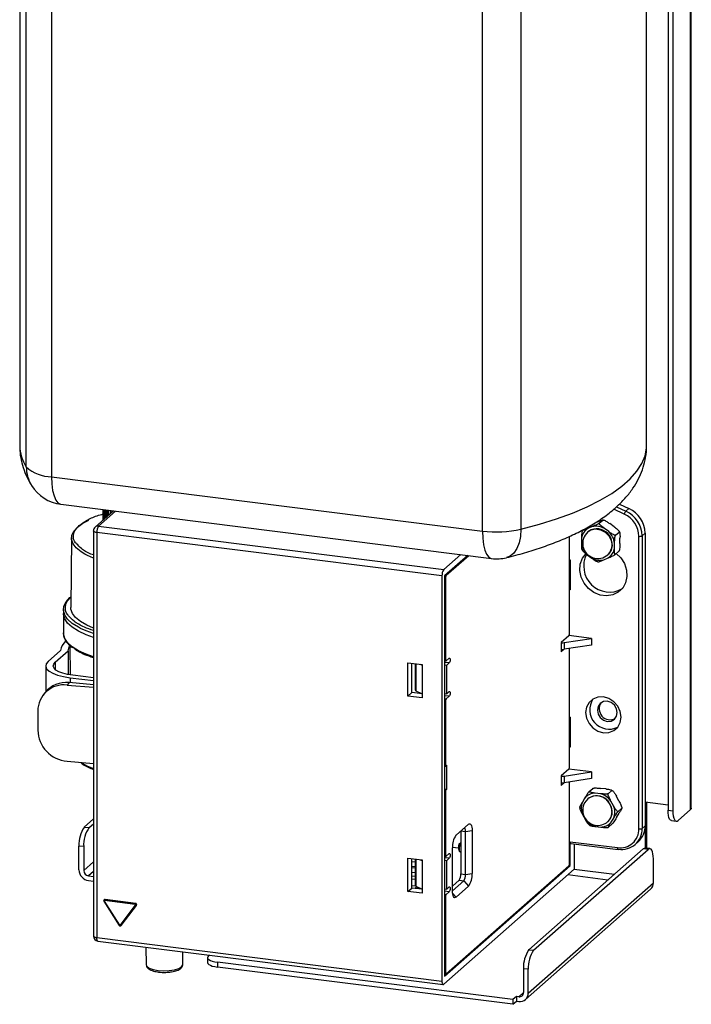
# Model space of a CAD drawing. Header units: millimetres. Extents: x 52 to 248, y 15 to 200.
# Tile 4 of 5: x 204 to 248, y 24 to 89. Entities that reach past the tile are written whole.
import ezdxf

# ---------------------------------------------------------------- set-up
doc = ezdxf.new("R2010")
doc.units = ezdxf.units.MM

msp = doc.modelspace()

# ---------------------------------------------------------------- linework, layer by layer
at = {"color": 7, "linetype": 'Continuous', "lineweight": 25}
for p, q in [((247.914, 36.429), (247.914, 143.909)), ((247.957, 36.508), (247.957, 143.988)), ((245.006, 60.422), (245.006, 143.389)), ((246.424, 141.967), (246.424, 36.372)), ((246.736, 141.927), (246.736, 36.333)), ((203.673, 139.42), (203.673, 60.422)), ((204.108, 59.016), (204.108, 137.087)), ((205.776, 136.506), (205.776, 58.366)), ((234.182, 54.787), (234.182, 132.927)), ((236.723, 132.978), (236.723, 54.907)), ((205.776, 58.366), (234.182, 54.787)), ((206.385, 56.551), (234.792, 52.973)), ((243.217, 56.566), (243.848, 56.275)), ((209.863, 56.113), (208.651, 55.045)), ((209.992, 56.097), (208.872, 55.109)), ((209.154, 56.203), (209.154, 55.488)), ((209.172, 56.2), (209.172, 55.503)), ((209.176, 56.2), (209.176, 55.507)), ((209.196, 56.197), (209.196, 55.525)), ((209.223, 56.194), (209.223, 55.549)), ((209.246, 56.191), (209.246, 55.569)), ((209.295, 56.185), (209.295, 55.612)), ((209.32, 56.182), (209.32, 55.634)), ((209.39, 56.173), (209.39, 55.696)), ((209.418, 56.169), (209.418, 55.72)), ((209.509, 56.158), (209.509, 55.801)), ((209.539, 56.154), (209.539, 55.827)), ((209.651, 56.14), (209.651, 55.926)), ((209.683, 56.136), (209.683, 55.955)), ((209.814, 56.119), (209.814, 56.07)), ((209.849, 56.115), (209.849, 56.101)), ((243.539, 55.903), (242.838, 56.227)), ((243.028, 56.384), (243.648, 56.098)), ((243.648, 56.098), (243.848, 56.275)), ((241.888, 55.304), (242.124, 55.512)), ((242.867, 55.062), (242.578, 55.274)), ((208.539, 54.795), (208.539, 28.082)), ((231.516, 51.823), (208.754, 54.691)), ((208.754, 54.691), (208.754, 27.978)), ((208.872, 55.109), (231.634, 52.241)), ((241.425, 55.077), (241.131, 54.95)), ((241.145, 54.735), (241.133, 54.724)), ((241.354, 54.867), (241.145, 54.735)), ((242.513, 54.751), (242.225, 54.962)), ((242.968, 54.513), (243.204, 54.721)), ((244.914, 54.65), (244.714, 54.473)), ((244.914, 54.65), (244.914, 35.355)), ((207.084, 54.33), (207.042, 49.741)), ((239.93, 48.087), (239.93, 54.441)), ((240.719, 54.311), (240.712, 53.972)), ((242.895, 53.658), (242.901, 53.997)), ((243.248, 53.97), (243.254, 54.309)), ((244.499, 35.146), (244.499, 54.441)), ((244.714, 54.473), (244.714, 35.178)), ((242.945, 53.246), (243.181, 53.454)), ((231.634, 52.241), (232.754, 53.229)), ((233.222, 53.17), (231.693, 51.822)), ((233.284, 53.162), (231.799, 51.852)), ((239.93, 52.896), (239.978, 52.89)), ((239.978, 52.89), (239.978, 50.91)), ((241.1, 53.219), (241.388, 53.007)), ((242.188, 52.892), (242.483, 53.019)), ((242.456, 53.224), (242.468, 53.235)), ((231.516, 51.823), (231.516, 25.11)), ((231.693, 51.822), (231.693, 25.423)), ((231.693, 51.649), (231.74, 51.643)), ((231.736, 51.86), (231.799, 51.852)), ((231.74, 51.643), (231.74, 46.332)), ((239.93, 51.177), (239.978, 51.171)), ((239.978, 50.91), (239.93, 50.916)), ((206.552, 49.608), (206.552, 49.357)), ((206.552, 49.357), (206.552, 48.069)), ((239.871, 47.878), (239.377, 47.442)), ((239.377, 47.442), (239.377, 46.813)), ((239.573, 47.429), (241.381, 47.701)), ((239.573, 47.429), (239.573, 46.989)), ((241.381, 47.701), (239.882, 47.89)), ((241.381, 47.701), (241.381, 47.261)), ((206.372, 46.918), (205.547, 46.19)), ((206.015, 46.131), (206.869, 46.884)), ((206.869, 46.884), (206.869, 45.321)), ((206.975, 47.235), (206.996, 45.298)), ((239.377, 46.813), (239.576, 46.989)), ((241.381, 47.261), (239.573, 46.989)), ((239.93, 39.288), (239.93, 47.042)), ((206.015, 46.131), (206.015, 45.66)), ((229.271, 43.903), (229.271, 46.103)), ((229.271, 46.103), (230.206, 45.985)), ((231.693, 46.338), (231.74, 46.332)), ((231.693, 46.229), (231.778, 46.219)), ((231.999, 46.089), (231.693, 46.128)), ((231.999, 46.404), (231.799, 46.227)), ((205.386, 45.895), (205.386, 44.184)), ((229.53, 44.132), (229.53, 46.071)), ((229.746, 46.043), (229.746, 44.306)), ((229.793, 46.037), (229.793, 44.256)), ((230.08, 46.001), (230.206, 45.94)), ((230.206, 45.985), (230.206, 43.785)), ((231.693, 45.962), (231.834, 45.944)), ((231.999, 46.089), (231.834, 45.944)), ((231.834, 44.058), (231.834, 45.944)), ((207.002, 45.116), (208.539, 44.922)), ((207.002, 45.116), (207.002, 44.788)), ((208.539, 45.101), (207.179, 45.272)), ((206.927, 44.795), (206.8, 44.633)), ((206.8, 44.633), (208.539, 44.481)), ((208.539, 44.654), (206.927, 44.795)), ((229.793, 44.256), (230.206, 44.054)), ((231.999, 44.204), (231.834, 44.058)), ((205.355, 44.146), (205.228, 43.985)), ((229.271, 43.903), (229.53, 44.132)), ((230.206, 43.785), (229.271, 43.903)), ((230.206, 44.047), (229.53, 44.132)), ((231.693, 44.076), (231.834, 44.058)), ((231.999, 43.889), (231.693, 43.928)), ((231.693, 43.726), (231.799, 43.713)), ((231.74, 43.504), (231.693, 43.51)), ((231.74, 43.504), (231.74, 39.355)), ((231.999, 43.889), (231.799, 43.713)), ((204.865, 42.917), (204.865, 41.66)), ((239.93, 42.525), (239.978, 42.519)), ((239.978, 42.519), (239.978, 40.539)), ((239.93, 40.807), (239.978, 40.801)), ((239.978, 40.539), (239.93, 40.545)), ((206.8, 39.605), (208.539, 39.453)), ((231.693, 39.361), (231.74, 39.355)), ((231.693, 39.296), (231.763, 39.287)), ((231.834, 39.344), (231.775, 39.292)), ((231.834, 37.773), (231.834, 39.344)), ((239.871, 39.079), (239.377, 38.642)), ((241.381, 38.901), (239.882, 39.09)), ((239.377, 38.642), (239.377, 38.014)), ((239.573, 38.629), (241.381, 38.901)), ((239.573, 38.629), (239.573, 38.189)), ((241.381, 38.461), (239.573, 38.189)), ((241.381, 38.901), (241.381, 38.461)), ((231.693, 37.791), (231.834, 37.773)), ((231.693, 37.731), (231.775, 37.721)), ((231.775, 37.721), (231.834, 37.773)), ((239.377, 38.014), (239.576, 38.19)), ((239.93, 32.908), (239.93, 38.243)), ((241.224, 37.611), (241.46, 37.819)), ((242.317, 37.779), (241.98, 37.818)), ((242.484, 37.466), (242.72, 37.674)), ((231.74, 37.595), (231.693, 37.601)), ((231.74, 37.595), (231.74, 33.447)), ((240.938, 37.183), (240.773, 36.908)), ((241.145, 37.136), (241.133, 37.125)), ((241.963, 37.467), (241.627, 37.506)), ((243.185, 36.982), (243.014, 37.296)), ((242.832, 36.67), (242.66, 36.984)), ((243.126, 36.292), (243.361, 36.5)), ((244.914, 36.926), (246.424, 36.736)), ((244.914, 36.926), (244.914, 33.883)), ((245.032, 33.868), (245.032, 36.911)), ((246.424, 36.372), (246.736, 36.333)), ((247.089, 35.702), (247.914, 36.429)), ((207.935, 35.27), (208.539, 35.802)), ((240.782, 36.101), (240.953, 35.787)), ((242.675, 35.588), (242.84, 35.863)), ((243.028, 35.9), (243.194, 36.175)), ((207.935, 35.27), (208.247, 35.23)), ((208.247, 35.23), (208.539, 35.487)), ((232.442, 34.726), (233.267, 35.454)), ((241.65, 35.304), (241.987, 35.265)), ((242.456, 35.625), (242.468, 35.636)), ((242.507, 35.264), (242.743, 35.471)), ((244.714, 35.178), (244.914, 35.355)), ((246.652, 35.692), (246.964, 35.652)), ((232.761, 35.008), (233.073, 34.969)), ((232.761, 35.008), (232.761, 32.18)), ((233.073, 34.969), (233.503, 35.033)), ((233.073, 32.14), (233.073, 34.969)), ((233.503, 35.033), (233.503, 32.205)), ((207.582, 32.444), (207.582, 34.015)), ((207.894, 33.976), (207.582, 34.015)), ((207.894, 33.976), (207.894, 32.404)), ((232.206, 31.062), (232.206, 33.89)), ((232.602, 33.879), (232.207, 33.929)), ((232.761, 34.225), (232.637, 34.115)), ((232.761, 34.159), (232.747, 34.147)), ((232.747, 34.147), (232.761, 34.145)), ((237.25, 27.181), (244.792, 33.833)), ((237.562, 27.142), (245.104, 33.794)), ((239.978, 32.73), (239.978, 34.301)), ((239.978, 34.301), (243.096, 33.908)), ((240.016, 34.188), (243.134, 33.795)), ((240.237, 34.16), (240.237, 32.487)), ((244.257, 34.124), (244.457, 34.301)), ((245.104, 33.794), (244.792, 33.833)), ((245.229, 33.843), (244.917, 33.883)), ((229.271, 31.018), (229.271, 33.218)), ((229.271, 33.218), (230.206, 33.1)), ((229.53, 31.247), (229.53, 33.185)), ((229.746, 33.158), (229.746, 31.421)), ((229.793, 33.152), (229.793, 31.371)), ((230.08, 33.116), (230.206, 33.055)), ((231.693, 33.453), (231.74, 33.447)), ((231.693, 33.344), (231.778, 33.334)), ((231.999, 33.204), (231.693, 33.243)), ((231.999, 33.519), (231.799, 33.342)), ((231.999, 33.204), (231.834, 33.059)), ((232.692, 33.643), (232.698, 33.638)), ((232.714, 33.631), (232.761, 33.625)), ((245.458, 31.592), (245.458, 33.163)), ((207.894, 32.404), (208.539, 32.973)), ((229.53, 32.998), (229.746, 32.971)), ((229.53, 32.684), (229.746, 32.656)), ((229.746, 32.559), (229.53, 32.586)), ((230.206, 33.1), (230.206, 30.9)), ((231.634, 24.9), (240.237, 32.487)), ((231.693, 33.077), (231.834, 33.059)), ((231.693, 25.423), (239.978, 32.73)), ((231.799, 25.579), (239.871, 32.699)), ((231.834, 31.173), (231.834, 33.059)), ((239.898, 32.74), (239.978, 32.73)), ((240.237, 32.487), (242.887, 32.153)), ((208.539, 32.345), (208.205, 32.051)), ((208.205, 32.051), (208.539, 32.009)), ((229.53, 32.289), (229.746, 32.262)), ((229.53, 32.052), (229.746, 32.024)), ((229.746, 31.808), (229.53, 31.835)), ((232.761, 32.18), (233.073, 32.14)), ((233.073, 32.14), (233.503, 32.205)), ((242.457, 31.774), (239.807, 32.108)), ((208.205, 31.737), (208.539, 31.695)), ((229.271, 31.018), (229.53, 31.247)), ((229.53, 31.418), (229.765, 31.389)), ((230.206, 31.162), (229.53, 31.247)), ((229.852, 31.342), (229.717, 31.223)), ((229.793, 31.371), (230.206, 31.169)), ((229.887, 31.325), (229.887, 31.202)), ((231.693, 31.191), (231.834, 31.173)), ((231.999, 31.319), (231.834, 31.173)), ((232.643, 31.761), (232.206, 31.376)), ((232.206, 31.062), (232.955, 31.722)), ((232.213, 31.382), (232.206, 31.383)), ((233.267, 31.369), (232.442, 30.641)), ((232.643, 31.761), (232.955, 31.722)), ((232.955, 31.722), (233.267, 31.369)), ((237.025, 23.895), (245.275, 31.17)), ((237.208, 24.316), (245.458, 31.592)), ((230.206, 30.9), (229.271, 31.018)), ((231.999, 31.004), (231.693, 31.043)), ((231.693, 30.841), (231.799, 30.828)), ((231.74, 30.619), (231.693, 30.625)), ((231.74, 30.619), (231.74, 25.685)), ((231.999, 31.004), (231.799, 30.828)), ((232.442, 30.641), (232.215, 30.898)), ((209.22, 30.37), (210.236, 28.78)), ((209.253, 30.473), (209.23, 30.453)), ((209.237, 30.377), (210.252, 28.788)), ((211.293, 30.168), (209.262, 30.424)), ((209.274, 30.465), (209.298, 30.486)), ((209.274, 30.465), (211.305, 30.21)), ((211.329, 30.23), (209.298, 30.486)), ((210.303, 28.781), (211.319, 30.115)), ((211.356, 30.104), (210.341, 28.77)), ((210.364, 28.791), (211.38, 30.125)), ((211.305, 30.21), (211.329, 30.23)), ((211.356, 30.104), (211.38, 30.125)), ((210.341, 28.77), (210.333, 28.763)), ((210.334, 28.763), (210.357, 28.784)), ((210.341, 28.77), (210.364, 28.791)), ((210.357, 28.784), (210.364, 28.791)), ((208.754, 27.978), (231.516, 25.11)), ((208.83, 27.751), (231.592, 24.883)), ((211.992, 27.353), (212.013, 26.19)), ((214.424, 26.19), (214.44, 27.044)), ((216.059, 26.659), (216.059, 26.345)), ((216.178, 26.825), (216.123, 26.777)), ((237.25, 27.181), (237.562, 27.142)), ((236.193, 23.892), (216.705, 26.347)), ((216.705, 26.347), (216.705, 26.033)), ((236.193, 23.578), (216.705, 26.033)), ((231.693, 25.691), (231.74, 25.685)), ((231.693, 25.582), (231.778, 25.571)), ((237.208, 25.887), (236.896, 25.927)), ((236.896, 25.927), (236.896, 24.355)), ((237.208, 24.316), (237.208, 25.887)), ((236.429, 24.1), (236.193, 23.892)), ((236.429, 24.1), (236.429, 23.786)), ((236.585, 24.08), (236.429, 24.1)), ((236.585, 24.08), (236.896, 24.355)), ((236.193, 23.892), (236.193, 23.578)), ((236.193, 23.578), (236.429, 23.786)), ((236.429, 23.786), (236.585, 23.766))]:
    msp.add_line(p, q, dxfattribs=at)
at = {"color": 7, "linetype": 'Continuous', "lineweight": 25, "flags": 128}
for points in [[(236.723, 54.907), (237.937, 55.234), (239.074, 55.591), (240.126, 55.976), (241.088, 56.386), (241.955, 56.819), (242.721, 57.273), (243.382, 57.745), (243.934, 58.231), (244.374, 58.731), (244.7, 59.24), (244.909, 59.756), (245.002, 60.276), (245.006, 60.422)], [(205.776, 58.366), (205.794, 57.891), (205.847, 57.467), (205.935, 57.109), (206.052, 56.831), (206.195, 56.645), (206.358, 56.556), (206.385, 56.551)], [(207.963, 53.269), (207.717, 53.419), (207.399, 53.677), (207.189, 53.947), (207.091, 54.225), (207.108, 54.504), (207.238, 54.779), (207.48, 55.047), (207.829, 55.3), (208.228, 55.513)], [(208.754, 54.691), (208.696, 54.7), (208.644, 54.714), (208.601, 54.73), (208.568, 54.749), (208.547, 54.769), (208.539, 54.791), (208.539, 54.795)], [(234.182, 54.787), (234.201, 54.312), (234.254, 53.888), (234.341, 53.53), (234.459, 53.253), (234.601, 53.066), (234.764, 52.977), (234.792, 52.973)], [(236.723, 54.907), (236.692, 54.43), (236.601, 53.999), (236.454, 53.63), (236.255, 53.337), (236.013, 53.132), (235.771, 53.031)], [(241.133, 54.724), (241.342, 54.856), (241.649, 54.924), (241.974, 54.877), (242.277, 54.721), (242.522, 54.476), (242.679, 54.169), (242.73, 53.839), (242.668, 53.526), (242.501, 53.266), (242.456, 53.224)], [(208.539, 53.002), (208.138, 53.178), (207.963, 53.269)], [(243.012, 53.305), (243.306, 53.018), (243.548, 52.638), (243.688, 52.217), (243.715, 51.788), (243.628, 51.381), (243.432, 51.027), (243.142, 50.752), (242.78, 50.577), (242.372, 50.513), (241.948, 50.566), (241.54, 50.733), (241.178, 51), (240.889, 51.348), (240.693, 51.751), (240.605, 52.179), (240.632, 52.602), (240.772, 52.987), (241.015, 53.307), (241.034, 53.325)], [(207.69, 48.367), (207.552, 48.438), (207.142, 48.694), (206.836, 48.966), (206.64, 49.25), (206.555, 49.539), (206.585, 49.829), (206.728, 50.116), (206.983, 50.394), (207.048, 50.45)], [(208.539, 47.774), (208.059, 47.95), (207.552, 48.186), (207.142, 48.443), (206.836, 48.715), (206.64, 48.998), (206.555, 49.287), (206.552, 49.357)], [(208.539, 47.774), (208.059, 47.95), (207.552, 48.186), (207.142, 48.443), (206.836, 48.715), (206.64, 48.998), (206.555, 49.287), (206.552, 49.357)], [(208.539, 48.39), (208.102, 48.58), (207.679, 48.823), (207.358, 49.083), (207.147, 49.355), (207.049, 49.635), (207.042, 49.741)], [(208.539, 46.486), (208.059, 46.661), (207.552, 46.898), (207.142, 47.154), (206.836, 47.426), (206.64, 47.71), (206.555, 47.999), (206.552, 48.069)], [(208.539, 48.026), (208.059, 48.201), (207.69, 48.367)], [(206.869, 46.884), (206.906, 47.061), (206.963, 47.194)], [(205.547, 46.19), (205.42, 46.032), (205.387, 45.869), (205.451, 45.707), (205.607, 45.553), (205.852, 45.411), (206.174, 45.288), (206.563, 45.188), (207.002, 45.116)], [(207.179, 45.272), (206.827, 45.33), (206.517, 45.41), (206.259, 45.508), (206.063, 45.621), (205.938, 45.745), (205.887, 45.875), (205.913, 46.005), (206.015, 46.131)], [(231.74, 46.332), (231.741, 46.302), (231.744, 46.276), (231.75, 46.254), (231.757, 46.236), (231.766, 46.225), (231.776, 46.219), (231.787, 46.22), (231.799, 46.227)], [(231.999, 46.404), (232.022, 46.412), (232.041, 46.394), (232.053, 46.355), (232.058, 46.298), (232.053, 46.234), (232.041, 46.172), (232.022, 46.121), (231.999, 46.089)], [(231.999, 44.204), (232.022, 44.212), (232.041, 44.194), (232.053, 44.155), (232.058, 44.099), (232.053, 44.035), (232.041, 43.972), (232.022, 43.921), (231.999, 43.889)], [(243.329, 42.521), (243.272, 42.893), (243.106, 43.242), (242.847, 43.535), (242.521, 43.744), (242.16, 43.847), (241.799, 43.835), (241.473, 43.708), (241.214, 43.48), (241.048, 43.173), (240.991, 42.816), (241.048, 42.444), (241.214, 42.095), (241.473, 41.802), (241.799, 41.593), (242.16, 41.49), (242.521, 41.502), (242.847, 41.628), (243.106, 41.857), (243.272, 42.164), (243.329, 42.521)], [(243.074, 42.815), (243.024, 43.073), (242.882, 43.305), (242.67, 43.475), (242.419, 43.557), (242.169, 43.538), (241.956, 43.422), (241.815, 43.226), (241.765, 42.98), (241.815, 42.721), (241.956, 42.489), (242.169, 42.319), (242.419, 42.237), (242.67, 42.256), (242.882, 42.372), (243.024, 42.568), (243.074, 42.815)], [(207.729, 39.524), (208.109, 39.309), (208.539, 39.122)], [(231.74, 39.355), (231.74, 39.338), (231.742, 39.322), (231.746, 39.308), (231.75, 39.298), (231.755, 39.291), (231.762, 39.287), (231.768, 39.288), (231.775, 39.292)], [(242.468, 35.636), (242.622, 35.82), (242.729, 36.115), (242.726, 36.443), (242.612, 36.764), (242.4, 37.039), (242.117, 37.236), (241.797, 37.33), (241.477, 37.309), (241.198, 37.178), (241.145, 37.136)], [(246.652, 35.692), (246.642, 35.693), (246.581, 35.727), (246.527, 35.797), (246.483, 35.901), (246.451, 36.035), (246.431, 36.194), (246.424, 36.372)], [(247.957, 36.508), (247.948, 36.471), (247.914, 36.429)], [(246.736, 36.333), (246.742, 36.155), (246.762, 35.996), (246.795, 35.861), (246.839, 35.757), (246.893, 35.687), (246.954, 35.654), (247.02, 35.659), (247.089, 35.702)], [(233.073, 34.969), (233.071, 35.028), (233.064, 35.081), (233.053, 35.126), (233.039, 35.16), (233.021, 35.184), (233, 35.195), (232.978, 35.193), (232.955, 35.179)], [(233.267, 35.454), (233.313, 35.483), (233.357, 35.486), (233.398, 35.464), (233.434, 35.417), (233.463, 35.348), (233.485, 35.258), (233.498, 35.152), (233.503, 35.033)], [(232.747, 34.147), (232.711, 34.096), (232.68, 34.015), (232.66, 33.915), (232.653, 33.812), (232.66, 33.723), (232.68, 33.659), (232.711, 33.631), (232.714, 33.631)], [(240.016, 34.188), (240.014, 34.188), (240.004, 34.193), (239.995, 34.205), (239.987, 34.222), (239.982, 34.245), (239.979, 34.271), (239.978, 34.301)], [(243.134, 33.795), (243.132, 33.795), (243.122, 33.801), (243.113, 33.812), (243.106, 33.83), (243.1, 33.852), (243.097, 33.879), (243.096, 33.908)], [(243.155, 33.803), (243.143, 33.796), (243.134, 33.795)], [(244.792, 33.833), (244.861, 33.876), (244.917, 33.883)], [(245.458, 33.163), (245.451, 33.341), (245.431, 33.5), (245.398, 33.634), (245.354, 33.738), (245.301, 33.808), (245.239, 33.841), (245.173, 33.837), (245.104, 33.794)], [(231.74, 33.447), (231.741, 33.417), (231.744, 33.391), (231.75, 33.369), (231.757, 33.351), (231.766, 33.34), (231.776, 33.334), (231.787, 33.335), (231.799, 33.342)], [(231.999, 33.519), (232.022, 33.527), (232.041, 33.509), (232.053, 33.47), (232.058, 33.413), (232.053, 33.349), (232.041, 33.287), (232.022, 33.236), (231.999, 33.204)], [(231.999, 31.319), (232.022, 31.327), (232.041, 31.309), (232.053, 31.27), (232.058, 31.214), (232.053, 31.149), (232.041, 31.087), (232.022, 31.036), (231.999, 31.004)], [(232.442, 30.641), (232.396, 30.613), (232.352, 30.609), (232.311, 30.631), (232.275, 30.678), (232.246, 30.747), (232.224, 30.837), (232.211, 30.943), (232.206, 31.062)], [(208.539, 28.082), (208.539, 28.078), (208.547, 28.057), (208.568, 28.036), (208.601, 28.017), (208.644, 28.001), (208.696, 27.987), (208.754, 27.978)], [(208.83, 27.751), (208.827, 27.752), (208.806, 27.763), (208.789, 27.786), (208.774, 27.821), (208.763, 27.865), (208.756, 27.918), (208.754, 27.978)], [(216.123, 26.777), (216.072, 26.714), (216.059, 26.649), (216.084, 26.584), (216.147, 26.522), (216.245, 26.465), (216.374, 26.416), (216.529, 26.376), (216.705, 26.347)], [(212.013, 26.19), (212.056, 26.087), (212.211, 25.972), (212.465, 25.879), (212.793, 25.817), (213.162, 25.791), (213.537, 25.805), (213.88, 25.857), (214.159, 25.941), (214.346, 26.051)], [(214.346, 26.051), (214.423, 26.174), (214.424, 26.19)], [(216.059, 26.345), (216.059, 26.335), (216.084, 26.27), (216.147, 26.208), (216.245, 26.151), (216.374, 26.102), (216.529, 26.062), (216.705, 26.033)], [(231.74, 25.685), (231.741, 25.655), (231.744, 25.628), (231.75, 25.606), (231.757, 25.589), (231.766, 25.577), (231.776, 25.572), (231.787, 25.572), (231.799, 25.579)], [(231.516, 25.11), (231.518, 25.051), (231.525, 24.998), (231.536, 24.953), (231.55, 24.918), (231.568, 24.895), (231.589, 24.884), (231.611, 24.885), (231.634, 24.9)]]:
    msp.add_lwpolyline(points, dxfattribs=at)
at = {"color": 7, "linetype": 'Continuous', "lineweight": 25}
for centre, radius, start, end in [((206.294, 60.462), 2.621, 180.88777, 213.49852), ((205.792, 60.872), 2.506, 227.78305, 269.62694), ((206.423, 59.007), 2.315, 179.77111, 211.90483), ((206.718, 59.197), 2.667, 212.02578, 262.81924), ((244.065, 55.738), 0.551, 139.28585, 162.60997), ((242.852, 54.406), 1.647, 1.19865, 65.33138), ((242.884, 54.435), 1.83, 1.19865, 65.33138), ((243.084, 54.611), 1.83, 1.19865, 65.33138), ((208.872, 54.795), 0.333, 131.40962, 180), ((208.833, 54.834), 0.278, 81.84159, 130.66121), ((209.409, 54.732), 0.656, 144.93094, 183.59311), ((235.115, 62.016), 7.289, 262.65262, 282.74843), ((241.656, 54.158), 0.95, 123.58698, 170.74405), ((241.795, 53.974), 1, 131.40962, 311.40962), ((241.721, 53.921), 1.015, 317.43879, 111.22536), ((241.675, 53.977), 1.128, 60.82012, 102.78468), ((241.619, 53.815), 1.295, 8.08688, 46.3001), ((241.994, 54.155), 1.295, 188.08688, 226.3001), ((244.56, 54.763), 0.328, 259.22613, 297.8883), ((242.568, 52.469), 1.707, 152.69425, 298.57063), ((241.957, 53.811), 0.95, 303.58698, 350.74405), ((235.125, 55.618), 2.667, 262.81924, 284.00838), ((241.938, 53.992), 1.128, 240.82012, 282.78468), ((232.171, 51.864), 0.656, 144.93094, 183.59311), ((232.067, 51.664), 0.328, 144.93094, 183.59311), ((239.603, 48.067), 0.328, 324.93094, 3.59311), ((207.46, 46.729), 1.104, 134.38377, 170.17221), ((239.436, 48.373), 0.954, 266.43141, 278.26574), ((239.436, 47.942), 0.963, 266.48428, 278.21287), ((206.739, 43.02), 1.784, 83.97237, 140.87357), ((206.593, 42.917), 1.728, 83.14845, 180.01407), ((229.813, 44.322), 0.069, 193.14412, 252.4336), ((232.067, 43.524), 0.328, 144.93094, 183.59311), ((242.533, 42.997), 1.276, 146.09892, 296.72032), ((242.599, 43.055), 0.713, 144.44636, 298.37289), ((206.985, 41.717), 2.12, 181.55457, 264.98945), ((239.603, 39.267), 0.328, 324.93094, 3.59311), ((239.436, 39.573), 0.954, 266.43141, 278.26574), ((231.936, 37.608), 0.197, 144.93094, 183.59311), ((239.436, 39.142), 0.963, 266.48428, 278.21287), ((241.795, 36.375), 1, 131.40962, 208.65763), ((241.654, 36.555), 0.951, 91.62937, 138.74258), ((241.719, 36.355), 0.967, 24.35619, 127.22124), ((241.614, 36.219), 1.296, 36.15909, 74.33989), ((241.827, 36.515), 1.125, 159.58267, 201.62136), ((241.827, 36.279), 0.907, 313.92688, 31.56583), ((241.786, 36.256), 1.125, 339.58267, 21.62136), ((241.795, 36.375), 1, 208.65763, 311.40962), ((242, 36.552), 1.296, 216.15909, 254.33989), ((209.547, 34.138), 1.969, 144.93094, 183.59311), ((209.859, 34.099), 1.969, 144.93094, 183.59311), ((241.96, 36.216), 0.951, 271.62937, 318.74258), ((243.278, 35.115), 1.221, 261.39863, 1.42061), ((243.357, 35.144), 1.357, 261.39863, 1.42061), ((243.525, 35.331), 1.389, 312.15804, 0.97766), ((244.56, 35.468), 0.328, 259.22613, 297.8883), ((233.516, 33.972), 1.313, 144.93094, 183.59311), ((232.727, 34.009), 0.139, 81.84179, 130.64696), ((239.603, 32.888), 0.328, 324.93094, 3.59311), ((208.31, 32.457), 0.728, 181.05871, 261.76054), ((208.258, 32.411), 0.364, 181.05871, 261.76054), ((232.106, 32.138), 0.656, 324.93094, 3.59311), ((232.418, 32.099), 0.656, 324.93094, 3.59311), ((232.193, 32.123), 1.313, 324.93094, 3.59311), ((229.813, 31.437), 0.069, 193.14412, 252.4336), ((244.902, 31.582), 0.556, 312.15804, 0.97766), ((232.067, 30.639), 0.328, 144.93094, 183.59311), ((209.211, 30.411), 0.0418, 282.44711, 307.2499), ((209.266, 30.411), 0.0554, 81.78975, 131.18433), ((209.259, 30.395), 0.0286, 83.84463, 218.3201), ((209.29, 30.431), 0.0555, 81.79685, 130.70594), ((209.328, 30.428), 0.0656, 144.93094, 183.59311), ((211.359, 30.172), 0.0656, 144.93094, 183.59311), ((211.289, 30.133), 0.0346, 328.07193, 83.66829), ((211.297, 30.141), 0.0692, 328.07193, 83.66829), ((211.346, 30.138), 0.0353, 220.41473, 287.16883), ((211.321, 30.162), 0.0692, 328.07193, 83.66829), ((210.227, 28.821), 0.0418, 282.44711, 307.2499), ((210.28, 28.803), 0.0315, 208.0315, 317.60699), ((210.33, 28.804), 0.0353, 220.41473, 287.16883), ((208.872, 28.082), 0.333, 180, 262.81924), ((238.861, 26.05), 1.969, 144.93094, 183.59311), ((239.173, 26.011), 1.969, 144.93094, 183.59311), ((236.625, 24.349), 0.271, 261.39863, 1.42061), ((236.666, 24.303), 0.543, 261.39863, 1.42061)]:
    msp.add_arc(centre, radius, start, end, dxfattribs=at)
for points, knots in [([(203.685, 60.425), (203.684, 60.273), (203.683, 59.891), (203.797, 59.289), (204.006, 58.636), (204.242, 58.139), (204.409, 57.864), (204.458, 57.783)], [0, 0, 0, 0, 0.160939, 0.40393, 0.647561, 0.8965, 1, 1, 1, 1]), ([(235.771, 53.031), (235.976, 53.084), (236.58, 53.238), (237.54, 53.52), (238.627, 53.891), (239.656, 54.3), (240.624, 54.753), (241.528, 55.254), (242.358, 55.809), (243.068, 56.393), (243.65, 56.991), (244.108, 57.583), (244.471, 58.193), (244.743, 58.82), (244.924, 59.482), (245.01, 60.021), (244.998, 60.339), (244.994, 60.419)], [0, 0, 0, 0, 0.0404984, 0.1189049, 0.1979462, 0.2779493, 0.35911, 0.4415591, 0.5251485, 0.6085758, 0.6785967, 0.7438546, 0.8051027, 0.8633795, 0.9196961, 0.9798113, 1, 1, 1, 1]), ([(207.605, 55.155), (207.754, 55.267), (208.061, 55.496), (208.613, 55.753), (209.046, 55.876), (209.184, 55.915)], [0, 0, 0, 0, 0.391471, 0.80639, 1, 1, 1, 1]), ([(241.888, 55.304), (241.885, 55.301), (241.877, 55.295), (241.854, 55.28), (241.811, 55.256), (241.713, 55.205), (241.579, 55.144), (241.474, 55.098), (241.425, 55.077)], [0, 0, 0, 0, 0.044572, 0.095582, 0.177878, 0.317214, 0.679024, 1, 1, 1, 1]), ([(241.779, 55.389), (241.821, 55.407), (241.898, 55.441), (242.007, 55.485), (242.087, 55.515), (242.125, 55.524), (242.132, 55.521), (242.128, 55.515), (242.124, 55.512), (242.124, 55.512)], [0, 0, 0, 0, 0.273747, 0.509749, 0.747375, 0.878411, 0.936573, 0.99516, 1, 1, 1, 1]), ([(242.225, 54.962), (242.211, 54.972), (242.157, 55.012), (242.062, 55.083), (241.971, 55.161), (241.914, 55.223), (241.89, 55.258), (241.88, 55.284), (241.882, 55.298), (241.887, 55.303), (241.888, 55.304)], [0, 0, 0, 0, 0.095175, 0.356429, 0.64436, 0.750514, 0.857278, 0.919893, 0.983044, 1, 1, 1, 1]), ([(242.124, 55.512), (242.128, 55.514), (242.137, 55.519), (242.163, 55.518), (242.209, 55.506), (242.32, 55.455), (242.447, 55.37), (242.544, 55.298), (242.578, 55.274)], [0, 0, 0, 0, 0.052856, 0.105578, 0.193514, 0.346604, 0.773519, 1, 1, 1, 1]), ([(207.426, 53.95), (207.402, 53.972), (207.247, 54.121), (207.195, 54.412), (207.262, 54.799), (207.493, 55.039), (207.605, 55.155)], [0, 0, 0, 0, 0.057318, 0.386247, 0.702047, 1, 1, 1, 1]), ([(240.786, 54.827), (240.782, 54.823), (240.775, 54.815), (240.764, 54.788), (240.749, 54.738), (240.729, 54.613), (240.722, 54.466), (240.719, 54.351), (240.719, 54.311)], [0, 0, 0, 0, 0.052856, 0.105578, 0.193514, 0.346604, 0.773519, 1, 1, 1, 1]), ([(241.131, 54.95), (241.089, 54.932), (241.011, 54.898), (240.902, 54.853), (240.823, 54.824), (240.785, 54.815), (240.778, 54.818), (240.781, 54.823), (240.785, 54.827), (240.786, 54.827)], [0, 0, 0, 0, 0.273747, 0.509749, 0.747375, 0.878411, 0.936573, 0.99516, 1, 1, 1, 1]), ([(242.968, 54.513), (242.964, 54.51), (242.955, 54.506), (242.929, 54.506), (242.883, 54.518), (242.772, 54.569), (242.645, 54.655), (242.547, 54.726), (242.513, 54.751)], [0, 0, 0, 0, 0.052856, 0.105578, 0.193514, 0.346604, 0.773519, 1, 1, 1, 1]), ([(242.867, 55.062), (242.881, 55.052), (242.935, 55.013), (243.03, 54.941), (243.121, 54.864), (243.178, 54.801), (243.202, 54.767), (243.211, 54.74), (243.21, 54.727), (243.205, 54.722), (243.204, 54.721)], [0, 0, 0, 0, 0.095175, 0.356429, 0.64436, 0.750514, 0.857278, 0.919893, 0.983044, 1, 1, 1, 1]), ([(243.204, 54.721), (243.207, 54.723), (243.214, 54.727), (243.225, 54.72), (243.238, 54.694), (243.255, 54.602), (243.257, 54.462), (243.255, 54.348), (243.254, 54.309)], [0, 0, 0, 0, 0.052856, 0.105578, 0.193514, 0.346604, 0.773519, 1, 1, 1, 1]), ([(208.539, 53.207), (208.482, 53.227), (208.145, 53.349), (207.738, 53.6), (207.523, 53.84), (207.426, 53.95)], [0, 0, 0, 0, 0.0998908, 0.5919243, 1, 1, 1, 1]), ([(240.712, 53.972), (240.712, 53.956), (240.711, 53.893), (240.71, 53.781), (240.715, 53.672), (240.726, 53.601), (240.736, 53.57), (240.748, 53.556), (240.757, 53.555), (240.762, 53.559), (240.763, 53.56)], [0, 0, 0, 0, 0.0951751, 0.3564285, 0.64436, 0.7505138, 0.8572781, 0.9198929, 0.9830438, 1, 1, 1, 1]), ([(242.901, 53.997), (242.901, 54.014), (242.902, 54.076), (242.906, 54.19), (242.914, 54.311), (242.928, 54.404), (242.94, 54.454), (242.952, 54.49), (242.962, 54.507), (242.967, 54.512), (242.968, 54.513)], [0, 0, 0, 0, 0.095175, 0.356429, 0.64436, 0.750514, 0.857278, 0.919893, 0.983044, 1, 1, 1, 1]), ([(243.248, 53.97), (243.248, 53.953), (243.247, 53.89), (243.243, 53.776), (243.235, 53.655), (243.221, 53.563), (243.21, 53.513), (243.197, 53.477), (243.188, 53.46), (243.182, 53.455), (243.181, 53.454)], [0, 0, 0, 0, 0.095175, 0.356429, 0.64436, 0.750514, 0.857278, 0.919893, 0.983044, 1, 1, 1, 1]), ([(240.763, 53.56), (240.76, 53.557), (240.755, 53.549), (240.759, 53.528), (240.777, 53.493), (240.851, 53.409), (240.969, 53.315), (241.066, 53.243), (241.1, 53.219)], [0, 0, 0, 0, 0.052856, 0.105578, 0.193514, 0.346604, 0.773519, 1, 1, 1, 1]), ([(242.483, 53.019), (242.525, 53.038), (242.603, 53.071), (242.721, 53.125), (242.822, 53.173), (242.894, 53.212), (242.928, 53.233), (242.941, 53.242), (242.945, 53.246), (242.945, 53.246)], [0, 0, 0, 0, 0.273747, 0.509749, 0.747375, 0.878411, 0.936573, 0.99516, 1, 1, 1, 1]), ([(242.945, 53.246), (242.942, 53.244), (242.935, 53.24), (242.924, 53.247), (242.911, 53.273), (242.894, 53.365), (242.892, 53.504), (242.894, 53.618), (242.895, 53.658)], [0, 0, 0, 0, 0.052856, 0.105578, 0.193514, 0.346604, 0.773519, 1, 1, 1, 1]), ([(241.388, 53.007), (241.403, 52.997), (241.456, 52.958), (241.554, 52.888), (241.658, 52.822), (241.741, 52.783), (241.786, 52.767), (241.82, 52.762), (241.836, 52.764), (241.842, 52.769), (241.843, 52.77)], [0, 0, 0, 0, 0.095175, 0.356429, 0.64436, 0.750514, 0.857278, 0.919893, 0.983044, 1, 1, 1, 1]), ([(241.843, 52.77), (241.841, 52.767), (241.836, 52.762), (241.837, 52.758), (241.854, 52.759), (241.916, 52.778), (242.035, 52.826), (242.139, 52.871), (242.188, 52.892)], [0, 0, 0, 0, 0.0445721, 0.095582, 0.1778784, 0.3172143, 0.6790243, 1, 1, 1, 1]), ([(206.901, 49.202), (206.88, 49.223), (206.715, 49.382), (206.663, 49.695), (206.723, 50.089), (206.946, 50.324), (207.042, 50.425)], [0, 0, 0, 0, 0.052384, 0.405991, 0.745484, 1, 1, 1, 1]), ([(208.539, 48.229), (208.332, 48.3), (207.815, 48.48), (207.242, 48.813), (207.009, 49.079), (206.901, 49.202)], [0, 0, 0, 0, 0.2638, 0.660687, 1, 1, 1, 1]), ([(206.565, 48.177), (206.559, 48.101), (206.545, 47.929), (206.63, 47.665), (206.799, 47.403), (206.978, 47.208), (207.121, 47.105), (207.159, 47.078)], [0, 0, 0, 0, 0.19221, 0.43269, 0.674523, 0.912959, 1, 1, 1, 1]), ([(208.539, 46.422), (208.344, 46.491), (207.843, 46.668), (207.43, 46.883), (207.286, 47.028), (207.282, 47.032)], [0, 0, 0, 0, 0.382621, 0.982363, 1, 1, 1, 1]), ([(207.742, 39.489), (207.744, 39.487), (207.876, 39.355), (208.147, 39.207), (208.482, 39.085), (208.539, 39.064)], [0, 0, 0, 0, 0.013407, 0.833135, 1, 1, 1, 1]), ([(241.46, 37.819), (241.464, 37.822), (241.473, 37.828), (241.502, 37.836), (241.553, 37.844), (241.679, 37.848), (241.827, 37.835), (241.941, 37.823), (241.98, 37.818)], [0, 0, 0, 0, 0.0528559, 0.1055777, 0.1935144, 0.3466035, 0.7735191, 1, 1, 1, 1]), ([(242.317, 37.779), (242.334, 37.777), (242.396, 37.77), (242.507, 37.756), (242.615, 37.737), (242.683, 37.716), (242.713, 37.703), (242.726, 37.689), (242.726, 37.68), (242.721, 37.675), (242.72, 37.674)], [0, 0, 0, 0, 0.095175, 0.356429, 0.64436, 0.750514, 0.857278, 0.919893, 0.983044, 1, 1, 1, 1]), ([(242.72, 37.674), (242.723, 37.676), (242.73, 37.68), (242.748, 37.676), (242.778, 37.657), (242.843, 37.587), (242.924, 37.458), (242.985, 37.348), (243.014, 37.296)], [0, 0, 0, 0, 0.044572, 0.095582, 0.177878, 0.317214, 0.679024, 1, 1, 1, 1]), ([(241.224, 37.611), (241.22, 37.608), (241.212, 37.6), (241.192, 37.576), (241.16, 37.533), (241.089, 37.429), (241.014, 37.308), (240.958, 37.215), (240.938, 37.183)], [0, 0, 0, 0, 0.052856, 0.105578, 0.193514, 0.346604, 0.773519, 1, 1, 1, 1]), ([(241.627, 37.506), (241.61, 37.508), (241.548, 37.515), (241.437, 37.53), (241.329, 37.549), (241.26, 37.569), (241.23, 37.583), (241.217, 37.597), (241.218, 37.606), (241.223, 37.61), (241.224, 37.611)], [0, 0, 0, 0, 0.095175, 0.356429, 0.64436, 0.750514, 0.857278, 0.919893, 0.983044, 1, 1, 1, 1]), ([(242.484, 37.466), (242.48, 37.463), (242.471, 37.457), (242.442, 37.449), (242.391, 37.442), (242.264, 37.438), (242.117, 37.45), (242.003, 37.463), (241.963, 37.467)], [0, 0, 0, 0, 0.0528559, 0.1055777, 0.1935144, 0.3466035, 0.7735191, 1, 1, 1, 1]), ([(242.66, 36.984), (242.636, 37.029), (242.591, 37.112), (242.529, 37.237), (242.487, 37.343), (242.472, 37.416), (242.474, 37.45), (242.48, 37.462), (242.484, 37.466), (242.484, 37.466)], [0, 0, 0, 0, 0.273747, 0.509749, 0.747375, 0.878411, 0.936573, 0.99516, 1, 1, 1, 1]), ([(240.773, 36.908), (240.765, 36.894), (240.734, 36.843), (240.681, 36.753), (240.631, 36.665), (240.604, 36.61), (240.595, 36.586), (240.594, 36.576), (240.599, 36.578), (240.604, 36.582), (240.605, 36.583)], [0, 0, 0, 0, 0.095175, 0.356429, 0.64436, 0.750514, 0.857278, 0.919893, 0.983044, 1, 1, 1, 1]), ([(240.605, 36.583), (240.603, 36.58), (240.597, 36.573), (240.594, 36.55), (240.598, 36.507), (240.627, 36.405), (240.693, 36.264), (240.753, 36.153), (240.782, 36.101)], [0, 0, 0, 0, 0.044572, 0.095582, 0.177878, 0.317214, 0.679024, 1, 1, 1, 1]), ([(243.126, 36.292), (243.122, 36.29), (243.115, 36.286), (243.097, 36.29), (243.067, 36.31), (243.002, 36.38), (242.921, 36.508), (242.86, 36.618), (242.832, 36.67)], [0, 0, 0, 0, 0.044572, 0.095582, 0.177878, 0.317214, 0.679024, 1, 1, 1, 1]), ([(243.185, 36.982), (243.209, 36.937), (243.255, 36.854), (243.316, 36.729), (243.358, 36.623), (243.373, 36.55), (243.371, 36.516), (243.366, 36.504), (243.362, 36.5), (243.361, 36.5)], [0, 0, 0, 0, 0.273747, 0.509749, 0.747375, 0.878411, 0.936573, 0.99516, 1, 1, 1, 1]), ([(243.361, 36.5), (243.364, 36.502), (243.37, 36.507), (243.373, 36.503), (243.368, 36.484), (243.334, 36.412), (243.269, 36.3), (243.213, 36.207), (243.194, 36.175)], [0, 0, 0, 0, 0.052856, 0.105578, 0.193514, 0.346604, 0.773519, 1, 1, 1, 1]), ([(240.953, 35.787), (240.978, 35.742), (241.023, 35.66), (241.094, 35.543), (241.157, 35.456), (241.206, 35.413), (241.232, 35.403), (241.243, 35.405), (241.247, 35.409), (241.247, 35.409)], [0, 0, 0, 0, 0.273747, 0.509749, 0.747375, 0.878411, 0.936573, 0.99516, 1, 1, 1, 1]), ([(243.028, 35.9), (243.02, 35.887), (242.99, 35.836), (242.933, 35.743), (242.87, 35.644), (242.818, 35.566), (242.788, 35.524), (242.763, 35.493), (242.75, 35.478), (242.744, 35.472), (242.743, 35.471)], [0, 0, 0, 0, 0.095175, 0.356429, 0.64436, 0.750514, 0.857278, 0.919893, 0.983044, 1, 1, 1, 1]), ([(242.84, 35.863), (242.848, 35.877), (242.879, 35.928), (242.935, 36.021), (242.998, 36.12), (243.051, 36.197), (243.081, 36.24), (243.106, 36.271), (243.119, 36.286), (243.124, 36.291), (243.126, 36.292)], [0, 0, 0, 0, 0.095175, 0.356429, 0.64436, 0.750514, 0.857278, 0.919893, 0.983044, 1, 1, 1, 1]), ([(241.247, 35.409), (241.245, 35.406), (241.24, 35.399), (241.245, 35.387), (241.27, 35.371), (241.359, 35.342), (241.497, 35.322), (241.61, 35.308), (241.65, 35.304)], [0, 0, 0, 0, 0.0528559, 0.1055777, 0.1935144, 0.3466035, 0.7735191, 1, 1, 1, 1]), ([(241.987, 35.265), (242.003, 35.263), (242.066, 35.256), (242.179, 35.244), (242.3, 35.237), (242.394, 35.238), (242.445, 35.243), (242.482, 35.251), (242.5, 35.258), (242.506, 35.263), (242.507, 35.264)], [0, 0, 0, 0, 0.0951751, 0.3564285, 0.64436, 0.7505138, 0.8572781, 0.9198929, 0.9830438, 1, 1, 1, 1]), ([(242.507, 35.264), (242.504, 35.261), (242.498, 35.257), (242.495, 35.261), (242.5, 35.28), (242.535, 35.351), (242.6, 35.464), (242.656, 35.556), (242.675, 35.588)], [0, 0, 0, 0, 0.052856, 0.105578, 0.193514, 0.346604, 0.773519, 1, 1, 1, 1]), ([(232.637, 34.115), (232.632, 34.108), (232.622, 34.094), (232.609, 34.043), (232.6, 33.973), (232.599, 33.891), (232.609, 33.806), (232.629, 33.729), (232.657, 33.67), (232.681, 33.652), (232.692, 33.643)], [0, 0, 0, 0, 0.114706, 0.234489, 0.358727, 0.48675, 0.61785, 0.751284, 0.886289, 1, 1, 1, 1]), ([(209.23, 30.452), (209.226, 30.448), (209.217, 30.439), (209.209, 30.419), (209.209, 30.395), (209.215, 30.379), (209.22, 30.371), (209.22, 30.37)], [0, 0, 0, 0, 0.18342, 0.437953, 0.693487, 0.960788, 1, 1, 1, 1]), ([(210.236, 28.78), (210.241, 28.774), (210.25, 28.761), (210.272, 28.75), (210.296, 28.747), (210.318, 28.751), (210.328, 28.759), (210.333, 28.763)], [0, 0, 0, 0, 0.198004, 0.42739, 0.636346, 0.838769, 1, 1, 1, 1]), ([(212.02, 26.175), (212.03, 26.125), (212.05, 26.024), (212.165, 25.917), (212.308, 25.835), (212.481, 25.774), (212.658, 25.732), (212.847, 25.702), (213.035, 25.685), (213.165, 25.683), (213.219, 25.682)], [0, 0, 0, 0, 0.133626, 0.266902, 0.418267, 0.556436, 0.672201, 0.778814, 0.90904, 1, 1, 1, 1]), ([(214.265, 25.924), (214.278, 25.932), (214.331, 25.967), (214.399, 26.05), (214.415, 26.144), (214.423, 26.19)], [0, 0, 0, 0, 0.137398, 0.576605, 1, 1, 1, 1]), ([(213.219, 25.682), (213.336, 25.686), (213.498, 25.691), (213.717, 25.721), (213.882, 25.753), (214.048, 25.804), (214.177, 25.858), (214.24, 25.905), (214.265, 25.924)], [0, 0, 0, 0, 0.2736407, 0.3787935, 0.5482503, 0.7137641, 0.8833477, 1, 1, 1, 1])]:
    msp.add_open_spline(points, degree=3, knots=knots, dxfattribs=at)

doc.saveas('drawing.dxf')
